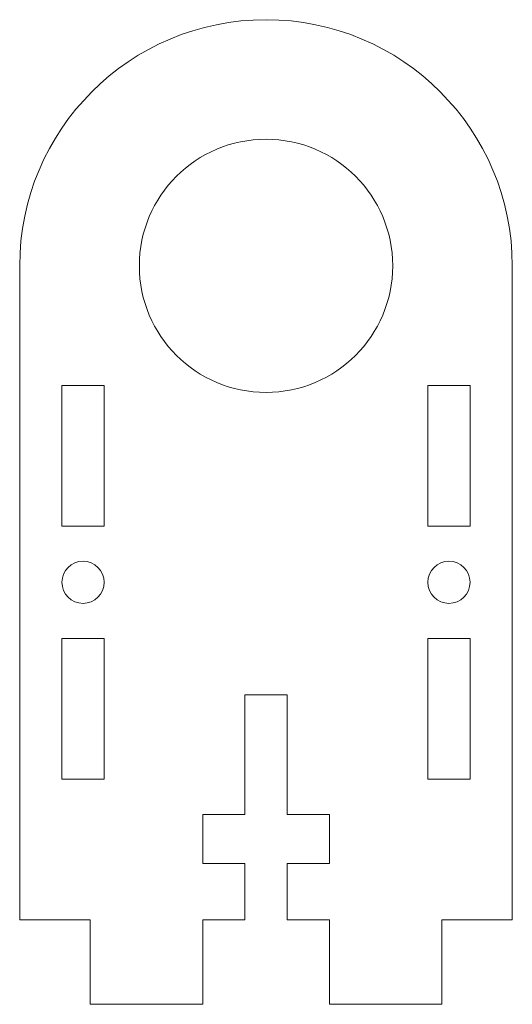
# Model space of a CAD drawing. Header units: millimetres. Extents: x -17.5 to 17.5, y -6 to 64.
import ezdxf

# ---------------------------------------------------------------- set-up
doc = ezdxf.new("R2010")
doc.units = ezdxf.units.MM

msp = doc.modelspace()

# ---------------------------------------------------------------- linework, layer by layer
at = {"color": 7, "linetype": 'Continuous', "lineweight": 15}
for p, q in [((-17.5, 46.5), (-17.5, 0)), ((17.5, 0), (17.5, 46.5)), ((-14.5, 38), (-14.5, 28)), ((-11.5, 38), (-14.5, 38)), ((-11.5, 28), (-11.5, 38)), ((14.5, 38), (11.5, 38)), ((11.5, 38), (11.5, 28)), ((14.5, 28), (14.5, 38)), ((-14.5, 28), (-11.5, 28)), ((11.5, 28), (14.5, 28)), ((-14.5, 20), (-14.5, 10)), ((-11.5, 20), (-14.5, 20)), ((-11.5, 10), (-11.5, 20)), ((14.5, 20), (11.5, 20)), ((11.5, 20), (11.5, 10)), ((14.5, 10), (14.5, 20)), ((-1.5, 16), (1.5, 16)), ((-1.5, 7.5), (-1.5, 16)), ((1.5, 16), (1.5, 7.5)), ((-14.5, 10), (-11.5, 10)), ((11.5, 10), (14.5, 10)), ((-4.5, 7.5), (-1.5, 7.5)), ((-4.5, 4), (-4.5, 7.5)), ((1.5, 7.5), (4.5, 7.5)), ((4.5, 7.5), (4.5, 4)), ((-1.5, 4), (-4.5, 4)), ((-1.5, 0), (-1.5, 4)), ((1.5, 4), (1.5, 0)), ((4.5, 4), (1.5, 4)), ((-17.5, 0), (-12.5, 0)), ((-12.5, 0), (-12.5, -6)), ((-4.5, 0), (-1.5, 0)), ((-4.5, -6), (-4.5, 0)), ((1.5, 0), (4.5, 0)), ((4.5, 0), (4.5, -6)), ((12.5, 0), (17.5, 0)), ((12.5, -6), (12.5, 0)), ((-12.5, -6), (-4.5, -6)), ((4.5, -6), (12.5, -6))]:
    msp.add_line(p, q, dxfattribs=at)
for centre, radius in [((0, 46.5), 9), ((-13, 24), 1.5), ((13, 24), 1.5)]:
    msp.add_circle(centre, radius, dxfattribs=at)
msp.add_arc((0, 46.5), 17.5, 0, 180, dxfattribs=at)

doc.saveas('drawing.dxf')
